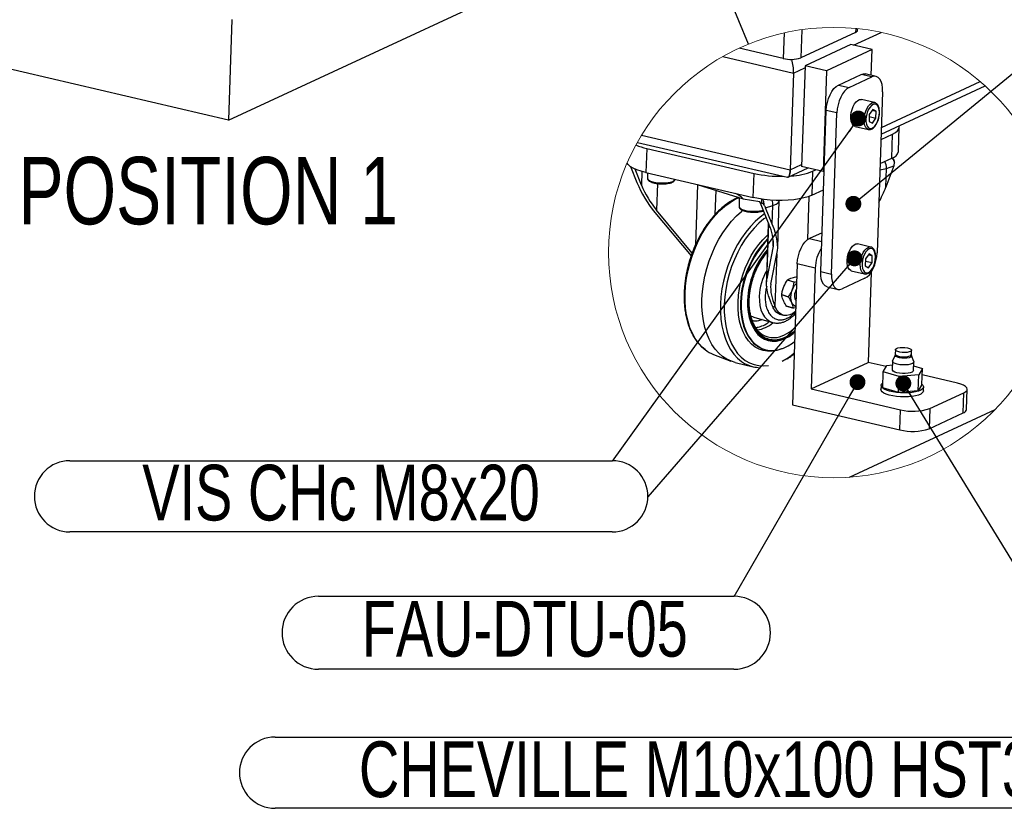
# Model space of a CAD drawing. Header units: millimetres. Extents: x -47 to 589, y 5 to 415.
# Tile 28 of 45: x 392 to 454, y 220 to 269. Entities that reach past the tile are written whole.
import ezdxf

# ---------------------------------------------------------------- set-up
doc = ezdxf.new("R2010")
doc.units = ezdxf.units.MM
doc.layers.add('NOTES', color=6, linetype='Continuous')
doc.layers.add('TRAIT-FORT', color=4, linetype='Continuous', lineweight=25)
doc.styles.add('SLDTEXTSTYLE0', font='TXT', dxfattribs={"width": 0.75})
doc.dimstyles.new('SLDDIMSTYLE0', dxfattribs={"dimtxt": 0.18, "dimasz": 2, "dimexe": 0, "dimexo": 0.0625, "dimgap": 0, "dimtad": 0, "dimtih": 1, "dimtoh": 1, "dimdec": 0, "dimrnd": 1e-09, "dimzin": 0, "dimdsep": 46, "dimtxsty": 'Standard', "dimblk1": 'NONE', "dimblk2": 'NONE', "dimsah": 1, "dimcen": 0.09, "dimadec": 0, "dimazin": 0, "dimtfac": 2, "dimtdec": 0, "dimtofl": 0, "dimtmove": 0, "dimatfit": 3, "dimldrblk": 'NONE', "dimfxl": 1, "dimfrac": 2, "dimtolj": 1, "dimtzin": 0, "dimarcsym": 0})
doc.dimstyles.new('SLDDIMSTYLE1', dxfattribs={"dimtxt": 0.18, "dimasz": 1, "dimexe": 0, "dimexo": 0.0625, "dimgap": 0, "dimtad": 0, "dimtih": 1, "dimtoh": 1, "dimdec": 0, "dimrnd": 1e-09, "dimzin": 0, "dimdsep": 46, "dimtxsty": 'Standard', "dimblk1": 'DOT', "dimblk2": 'DOT', "dimsah": 1, "dimcen": 0.09, "dimadec": 0, "dimazin": 0, "dimtfac": 1, "dimtdec": 0, "dimtofl": 0, "dimtmove": 0, "dimatfit": 3, "dimldrblk": 'DOT', "dimfxl": 1, "dimfrac": 2, "dimtolj": 1, "dimtzin": 0, "dimarcsym": 0})

# ---------------------------------------------------------------- blocks, each defined once
blk = doc.blocks.new('_Dot')
at = {"color": 0, "linetype": 'ByBlock', "lineweight": -2}
blk.add_line((-0.5, 0), (-1, 0), dxfattribs=at)
at = {"color": 0, "linetype": 'ByBlock', "const_width": 0.5}
blk.add_lwpolyline([(-0.25, 0, 1), (0.25, 0, 1)], format="xyb", close=True, dxfattribs=at)
blk = doc.blocks.new('_None')
blk = doc.blocks.new('SW_NOTE_9')
at = {"layer": 'NOTES', "color": 0}
for p, q in [((-53.057, 0.04), (0, 0.04)), ((0, -4.436), (-53.057, -4.436))]:
    blk.add_line(p, q, dxfattribs=at)
for centre, start, end in [((-53.057, -2.198), 90, 270), ((0, -2.198), 270, 90)]:
    blk.add_arc(centre, 2.238, start, end, dxfattribs=at)
at = {"layer": 'NOTES', "color": 0, "insert": (-26.623, -0.235), "char_height": 3.5, "attachment_point": 2, "style": 'SLDTEXTSTYLE0'}
blk.add_mtext('CHEVILLE M10x100 HST3', dxfattribs=at)
blk = doc.blocks.new('SW_NOTE_10')
at = {"layer": 'NOTES', "color": 0}
for p, q in [((-36.299, 2.278), (-2.238, 2.278)), ((-2.238, -2.198), (-36.299, -2.198))]:
    blk.add_line(p, q, dxfattribs=at)
for centre, start, end in [((-36.299, 0.04), 90, 270), ((-2.238, 0.04), 270, 90)]:
    blk.add_arc(centre, 2.238, start, end, dxfattribs=at)
at = {"layer": 'NOTES', "color": 0, "insert": (-19.274, 2.023), "char_height": 3.5, "attachment_point": 2, "style": 'SLDTEXTSTYLE0'}
blk.add_mtext('VIS CHc M8x20', dxfattribs=at)
blk = doc.blocks.new('SW_NOTE_12')
at = {"layer": 'NOTES', "color": 0}
for p, q in [((-26.092, 0.04), (0, 0.04)), ((0, -4.545), (-26.092, -4.545))]:
    blk.add_line(p, q, dxfattribs=at)
for centre, start, end in [((-26.092, -2.253), 90, 270), ((0, -2.253), 270, 90)]:
    blk.add_arc(centre, 2.293, start, end, dxfattribs=at)
at = {"layer": 'NOTES', "color": 0, "insert": (-13.138, -0.25), "char_height": 3.5, "attachment_point": 2, "style": 'SLDTEXTSTYLE0'}
blk.add_mtext('FAU-DTU-05', dxfattribs=at)

msp = doc.modelspace()

# ---------------------------------------------------------------- linework, layer by layer
at = {"lineweight": 18}
msp.add_circle((443.439971, 254.769072), 14.142567, dxfattribs=at)
at = {"layer": 'TRAIT-FORT', "lineweight": 25}
for p, q in [((405.420136, 263.084938), (450.256452, 283.894852)), ((405.420136, 263.084938), (327.143506, 281.330689)), ((405.638161, 269.406311), (405.420136, 263.084938)), ((440.321306, 268.563976), (440.265914, 266.957925)), ((441.431153, 268.768722), (441.370173, 267.000634)), ((444.813597, 268.598833), (441.370173, 267.000634)), ((444.68327, 267.791921), (446.414991, 268.595662)), ((444.822069, 268.84442), (444.813597, 268.598833)), ((444.939291, 268.728326), (444.942868, 268.832038)), ((444.504845, 267.833509), (441.635318, 266.501679)), ((445.852506, 267.519385), (444.504845, 267.833509)), ((440.265914, 266.957925), (437.497723, 267.603173)), ((445.852506, 267.519385), (442.982979, 266.187547)), ((445.79674, 265.902629), (445.852506, 267.519385)), ((436.473445, 267.077261), (440.913578, 266.042294)), ((440.913578, 266.042294), (440.704278, 259.973771)), ((440.913578, 266.042294), (441.630963, 266.375254)), ((441.635318, 266.501679), (441.417301, 260.180305)), ((442.982979, 266.187547), (441.635318, 266.501679)), ((442.982979, 266.187547), (442.764954, 259.866172)), ((443.7288, 265.28967), (445.163564, 265.955582)), ((445.83739, 265.798519), (445.163564, 265.955582)), ((446.096464, 265.832772), (445.422629, 265.989834)), ((444.402627, 265.1326), (445.83739, 265.798519)), ((446.434112, 262.633171), (452.637851, 265.512512)), ((443.7288, 265.28967), (444.402627, 265.1326)), ((446.511169, 264.867201), (446.162331, 254.753008)), ((446.419672, 262.214309), (452.944139, 265.242519)), ((446.00755, 264.18669), (445.179299, 264.379754)), ((442.618978, 253.57824), (442.967816, 263.692433)), ((443.641643, 263.535371), (442.967816, 263.692433)), ((443.292804, 253.42117), (443.641643, 263.535371)), ((445.673342, 263.445384), (445.658235, 263.007425)), ((445.896105, 263.764253), (445.673342, 263.445384)), ((445.853642, 263.703464), (446.103767, 263.645162)), ((446.103767, 263.645162), (445.896105, 263.764253)), ((446.08866, 263.207203), (446.103767, 263.645162)), ((445.658235, 263.007425), (445.865897, 262.888334)), ((445.668502, 263.305138), (446.08866, 263.207203)), ((445.865897, 262.888334), (446.08866, 263.207203)), ((444.785821, 262.691671), (445.614072, 262.498615)), ((445.614072, 262.498615), (445.602627, 262.501612)), ((446.40795, 261.874602), (447.134546, 262.211838)), ((447.082221, 260.694709), (447.134546, 262.211838)), ((447.501202, 261.126342), (447.553527, 262.643471)), ((431.106126, 261.689701), (440.525448, 259.49412)), ((431.374935, 262.148379), (440.704278, 259.973771)), ((431.693717, 261.309415), (431.641392, 259.792278)), ((431.693717, 261.309415), (438.432014, 259.738761)), ((446.355625, 260.357474), (447.082221, 260.694709)), ((447.11684, 260.716603), (447.138663, 260.6906)), ((430.677831, 260.164927), (431.081188, 259.175498)), ((431.366908, 259.01048), (430.958625, 260.011989)), ((431.396067, 259.855912), (431.366908, 259.01048)), ((431.641392, 259.792278), (438.379689, 258.221632)), ((431.749944, 259.766974), (431.738881, 259.446087)), ((438.379689, 258.221632), (438.432014, 259.738761)), ((440.568387, 259.498547), (441.830011, 260.084103)), ((440.704278, 259.973771), (441.421656, 260.30673)), ((442.764954, 259.866172), (441.417301, 260.180305)), ((442.112879, 259.881129), (442.060554, 258.364)), ((442.112879, 259.881129), (442.309431, 259.972356)), ((442.764954, 259.866172), (442.836996, 259.899614)), ((447.206215, 260.209535), (446.706227, 258.880979)), ((446.706227, 258.880979), (446.746854, 260.05883)), ((446.746854, 260.05883), (447.206215, 260.209535)), ((432.359763, 259.104846), (432.302177, 257.43509)), ((434.878735, 259.036666), (434.747914, 255.243625)), ((434.865566, 259.040751), (437.755612, 258.145879)), ((436.002123, 257.17693), (436.053717, 258.672848)), ((442.060554, 258.364), (442.795805, 258.705249)), ((437.508253, 258.222467), (437.489052, 257.665609)), ((437.755612, 258.145879), (438.796095, 257.98478)), ((438.796095, 257.98478), (438.776378, 257.942969)), ((438.776378, 257.942969), (438.929856, 257.87649)), ((438.812347, 257.894204), (439.367147, 256.533295)), ((438.985344, 257.84064), (438.812347, 257.894204)), ((438.929887, 257.876355), (438.985304, 257.840576)), ((439.919436, 255.090855), (440.021074, 258.037764)), ((441.804898, 255.587028), (441.898374, 258.297299)), ((432.203511, 257.285021), (434.475418, 254.552712)), ((434.543105, 254.740046), (432.302177, 257.43509)), ((439.162703, 257.570631), (439.622064, 257.721343)), ((439.581438, 256.543484), (439.162703, 257.570631)), ((439.581438, 256.543484), (439.622064, 257.721343)), ((439.334229, 256.614024), (439.207518, 252.940041)), ((439.228078, 253.12867), (439.347192, 256.582242)), ((442.703108, 256.017548), (441.911304, 255.65005)), ((439.643442, 255.506641), (439.63168, 255.165583)), ((441.911304, 255.65005), (442.684217, 255.469893)), ((439.63168, 255.165583), (439.228078, 253.12867)), ((439.480984, 252.793199), (439.898884, 254.902234)), ((445.765634, 255.117351), (444.937384, 255.310414)), ((439.858385, 254.697854), (439.745525, 251.425487)), ((445.431427, 254.376044), (445.416319, 253.938085)), ((445.426587, 254.235798), (445.846752, 254.137864)), ((445.654189, 254.694913), (445.431427, 254.376044)), ((445.611727, 254.634124), (445.861852, 254.575823)), ((445.861852, 254.575823), (445.654189, 254.694913)), ((445.846752, 254.137864), (445.861852, 254.575823)), ((441.150311, 254.05282), (440.84508, 245.202897)), ((442.273366, 253.791044), (441.150311, 254.05282)), ((442.273366, 253.791044), (442.011734, 246.205392)), ((442.618978, 253.57824), (443.292804, 253.42117)), ((444.543906, 253.622331), (445.372156, 253.429276)), ((445.416319, 253.938085), (445.623982, 253.818995)), ((445.623982, 253.818995), (445.846752, 254.137864)), ((440.961643, 252.908959), (440.527673, 253.043332)), ((440.535724, 253.052384), (440.969686, 252.918011)), ((440.969686, 252.918011), (441.112157, 252.94655)), ((445.401339, 253.155778), (443.966583, 252.489859)), ((445.372156, 253.429276), (445.360712, 253.432272)), ((445.793958, 253.533187), (445.598638, 247.870189)), ((443.033675, 252.612676), (443.70751, 252.455606)), ((440.60659, 251.97687), (440.17262, 252.111242)), ((440.173066, 252.124204), (440.607035, 251.989832)), ((439.545516, 251.487412), (439.587986, 251.383231)), ((439.787996, 251.321306), (439.587986, 251.383231)), ((439.787996, 251.321306), (439.745525, 251.425487)), ((440.471216, 251.406422), (440.905185, 251.272049)), ((440.912783, 251.268131), (440.478813, 251.402503)), ((441.055389, 251.30054), (440.912783, 251.268131)), ((438.481716, 250.693065), (439.596689, 250.375825)), ((440.062582, 250.898471), (440.262592, 250.836538)), ((439.049693, 248.699679), (439.092696, 248.686368)), ((447.316706, 248.667588), (447.307344, 248.396109)), ((448.320075, 248.36118), (448.329437, 248.63266)), ((435.894048, 248.366958), (436.979099, 247.949805)), ((447.292832, 248.330059), (447.13732, 247.965557)), ((448.460034, 247.919939), (448.330001, 248.294288)), ((437.240136, 247.868981), (438.371058, 247.599974)), ((442.011734, 246.205392), (445.598638, 247.870189)), ((446.733979, 247.605545), (445.598638, 247.870189)), ((446.550023, 247.282837), (446.778198, 247.683126)), ((446.778198, 247.683126), (447.123659, 247.71207)), ((447.131526, 247.940213), (447.1132, 247.408833)), ((448.445737, 247.362874), (448.464064, 247.894254)), ((448.455751, 247.653101), (449.008914, 247.48887)), ((449.008914, 247.48887), (448.780731, 247.088582)), ((448.974033, 246.477451), (449.008914, 247.48887)), ((446.515135, 246.271418), (446.550023, 247.282837)), ((447.551286, 246.985561), (446.550023, 247.282837)), ((447.516405, 245.974142), (447.551286, 246.985561)), ((448.780731, 247.088582), (447.551286, 246.985561)), ((448.745851, 246.077162), (448.780731, 247.088582)), ((451.213888, 246.561311), (448.994768, 247.078576)), ((442.011734, 246.205392), (447.626984, 244.896521)), ((446.412043, 246.42039), (446.403324, 246.167539)), ((447.516405, 245.974142), (446.515135, 246.271418)), ((448.974033, 246.477451), (448.745851, 246.077162)), ((449.068407, 246.07562), (449.077125, 246.328471)), ((451.785449, 244.918122), (451.829048, 246.182392)), ((448.745851, 246.077162), (447.516405, 245.974142)), ((449.467416, 244.967705), (451.619557, 245.966576)), ((451.575951, 244.702306), (451.619557, 245.966576)), ((440.84508, 245.202897), (447.583377, 243.632243)), ((444.437833, 240.662231), (453.570139, 244.900813)), ((447.583377, 243.632243), (447.626984, 244.896521)), ((449.467416, 244.967705), (449.42381, 243.703427)), ((449.42381, 243.703427), (451.575951, 244.702306))]:
    msp.add_line(p, q, dxfattribs=at)
at = {"layer": 'TRAIT-FORT', "lineweight": 25, "flags": 128}
for points in [[(445.163564, 265.955582), (445.302673, 265.996248), (445.422629, 265.989834)], [(446.511169, 264.867201), (446.505892, 265.107455), (446.473245, 265.32568), (446.41449, 265.513482), (446.331886, 265.663662), (446.228595, 265.770434), (446.108599, 265.829704), (445.976508, 265.839186), (445.83739, 265.798519)], [(442.967816, 263.692433), (442.9901, 263.945482), (443.039103, 264.2016), (443.112941, 264.450946), (443.208762, 264.683936), (443.322893, 264.891615), (443.450947, 265.06601), (443.588006, 265.200414), (443.7288, 265.28967)], [(444.402627, 265.1326), (444.261833, 265.043352), (444.124782, 264.908948), (443.996727, 264.734553), (443.882588, 264.526866), (443.786768, 264.293876), (443.712938, 264.044529), (443.663935, 263.788412), (443.641643, 263.535371)], [(444.785821, 262.691671), (444.74796, 262.704212), (444.66112, 262.767083), (444.591606, 262.871383), (444.543175, 263.011501), (444.518427, 263.179881), (444.518697, 263.367437), (444.543985, 263.564068), (444.592909, 263.759174), (444.662837, 263.942232), (444.750003, 264.103371), (444.84971, 264.233913), (444.956577, 264.326809), (445.064843, 264.37706), (445.168682, 264.381955), (445.179299, 264.379754)], [(445.602627, 262.501612), (445.530895, 262.537144), (445.452185, 262.621298), (445.392811, 262.744338), (445.355975, 262.899635), (445.343657, 263.078815), (445.356516, 263.27222), (445.393876, 263.469424), (445.453711, 263.659785), (445.532795, 263.83306), (445.626867, 263.979894), (445.730857, 264.092372), (445.839155, 264.16443)], [(446.010625, 264.094367), (445.906619, 264.069055), (445.801, 263.997068), (445.700411, 263.882945), (445.611163, 263.733838), (445.538874, 263.559125), (445.488083, 263.369781), (445.461976, 263.177703), (445.462207, 262.994963), (445.488743, 262.833045), (445.539931, 262.702114), (445.612546, 262.61041), (445.702032, 262.56368), (445.802764, 262.564872), (445.908407, 262.613907), (446.012334, 262.707701), (446.108003, 262.840365), (446.189415, 263.003562), (446.251444, 263.187033), (446.290195, 263.379262), (446.303236, 263.568161), (446.28975, 263.741857), (446.250578, 263.889446), (446.188183, 264.001646), (446.106493, 264.071415), (446.010625, 264.094367)], [(445.839155, 264.16443), (445.945926, 264.19219), (446.010506, 264.185983)], [(447.134546, 262.211838), (447.315872, 262.311934), (447.447781, 262.420653), (447.527587, 262.535785), (447.55367, 262.65497), (447.541121, 262.734809)], [(431.641392, 259.792278), (431.336343, 259.873571), (431.066708, 259.966761), (430.837985, 260.069949), (430.654824, 260.181044), (430.520952, 260.297781), (430.460584, 260.386282)], [(440.704278, 259.973771), (440.696037, 259.847472), (440.680651, 259.735853), (440.658589, 259.642297), (440.630511, 259.569659), (440.597292, 259.520147), (440.559916, 259.495257), (440.525448, 259.49412)], [(440.525448, 259.49412), (440.559916, 259.495257), (440.597292, 259.520147), (440.630511, 259.569659), (440.658589, 259.642297), (440.680651, 259.735853), (440.696037, 259.847472), (440.704278, 259.973771)], [(431.738881, 259.446087), (431.738849, 259.445093), (431.760752, 259.381173)], [(431.760752, 259.381173), (431.828169, 259.319145), (431.93746, 259.262345), (432.082744, 259.213851), (432.256186, 259.17626), (432.448439, 259.1516), (432.649124, 259.141213), (432.84744, 259.145648), (433.032683, 259.164673), (433.194872, 259.197257), (433.325263, 259.241643), (433.416823, 259.295438), (433.464626, 259.35575), (433.468187, 259.366471)], [(434.103946, 252.204321), (434.136005, 252.683193), (434.199218, 253.168041), (434.293012, 253.654478), (434.416528, 254.138094), (434.568663, 254.614518), (434.748034, 255.079435), (434.95301, 255.528623), (435.181741, 255.958023), (435.432152, 256.36374), (435.701978, 256.74211), (435.988772, 257.089701), (436.289942, 257.403364), (436.602763, 257.680255), (436.92439, 257.917879), (437.251921, 258.114066), (437.489108, 258.228396)], [(442.060554, 258.364), (441.8335, 258.274553), (441.565351, 258.197592), (441.26155, 258.134681), (440.928296, 258.087085), (440.572369, 258.055789), (440.201016, 258.041428), (439.821788, 258.044289), (439.442408, 258.064316), (439.070602, 258.101104), (438.713944, 258.153898), (438.379689, 258.221632)], [(439.622064, 257.721343), (439.726666, 257.759911), (439.816773, 257.802183), (439.891382, 257.847689), (439.949651, 257.895921), (439.990946, 257.946338), (440.014803, 257.998385), (440.021082, 258.037851)], [(435.162564, 251.843832), (435.194377, 252.322465), (435.256874, 252.807051), (435.349508, 253.29333), (435.471459, 253.777025), (435.621655, 254.253894), (435.798776, 254.71974), (436.001273, 255.170471), (436.227357, 255.60212), (436.47505, 256.010904), (436.742174, 256.393224), (437.026369, 256.745726), (437.325156, 257.065302), (437.635894, 257.349156), (437.736269, 257.431116)], [(437.489052, 257.665609), (437.489021, 257.664607), (437.510923, 257.600695)], [(437.510923, 257.600695), (437.57834, 257.538667), (437.687631, 257.481867), (437.832916, 257.433373), (438.006357, 257.395782), (438.19861, 257.371122), (438.399295, 257.360735), (438.597611, 257.365169), (438.782855, 257.384195), (438.945043, 257.416779), (439.000404, 257.432896)], [(439.096176, 257.197982), (438.822536, 256.992926), (438.509722, 256.716035), (438.208552, 256.402372), (437.921758, 256.054781), (437.651932, 255.676411), (437.401513, 255.270694), (437.172782, 254.841294), (436.967806, 254.392098), (436.788444, 253.927189), (436.636309, 253.450765), (436.512784, 252.967149), (436.418998, 252.480712), (436.355785, 251.995856), (436.323726, 251.516984)], [(439.185003, 256.980076), (439.048827, 256.877874), (438.738239, 256.611902), (438.438801, 256.308594), (438.153318, 255.970794), (437.884446, 255.601643), (437.634694, 255.204596), (437.406401, 254.783358), (437.201694, 254.341863), (437.022491, 253.884234), (436.870452, 253.41474), (436.747006, 252.93776), (436.653308, 252.45776), (436.590222, 251.979214), (436.558346, 251.506597)], [(439.898884, 254.902234), (439.918681, 255.072346), (439.916177, 255.269192), (439.891398, 255.489936), (439.8447, 255.731358), (439.776774, 255.989955), (439.688591, 256.261983), (439.581438, 256.543484)], [(437.428645, 251.662292), (437.459004, 252.087695), (437.520762, 252.518525), (437.613173, 252.949729), (437.735172, 253.37626), (437.885328, 253.793103), (438.061861, 254.195378), (438.262721, 254.578374), (438.485547, 254.937599), (438.727724, 255.268834), (438.986417, 255.568201), (439.258587, 255.832194), (439.308766, 255.875713)], [(441.150311, 254.05282), (441.172604, 254.305862), (441.221607, 254.561979), (441.295445, 254.811325), (441.391265, 255.044315), (441.505396, 255.252002), (441.633451, 255.426397), (441.77051, 255.560802), (441.911304, 255.65005)], [(444.543906, 253.622331), (444.506045, 253.634872), (444.419205, 253.697743), (444.34969, 253.802043), (444.301259, 253.942162), (444.276512, 254.110541), (444.27679, 254.298097), (444.30207, 254.494729), (444.350993, 254.689835), (444.420922, 254.872893), (444.508095, 255.034032), (444.607802, 255.164574), (444.714661, 255.25747), (444.822935, 255.30772), (444.926766, 255.312616), (444.937384, 255.310414)], [(445.360712, 253.432272), (445.28898, 253.467804), (445.210278, 253.551958), (445.150896, 253.674998), (445.11406, 253.830296), (445.101742, 254.009476), (445.114608, 254.202881), (445.151961, 254.400077), (445.211796, 254.590446), (445.290879, 254.763721), (445.384951, 254.910555), (445.488942, 255.023033), (445.597239, 255.095091)], [(445.76871, 255.025027), (445.664704, 254.999715), (445.559084, 254.927729), (445.458495, 254.813606), (445.369255, 254.664499), (445.296959, 254.489786), (445.246168, 254.300442), (445.220069, 254.108364), (445.220291, 253.925624), (445.246827, 253.763706), (445.298016, 253.632774), (445.37063, 253.54107), (445.460117, 253.49434), (445.560849, 253.495533), (445.666492, 253.544567), (445.770418, 253.638361), (445.866088, 253.771025), (445.9475, 253.934223), (446.009528, 254.117694), (446.048279, 254.309923), (446.061329, 254.498822), (446.047834, 254.672518), (446.008662, 254.820107), (445.946276, 254.932306), (445.864578, 255.002076), (445.76871, 255.025027)], [(445.597239, 255.095091), (445.704011, 255.122851), (445.768591, 255.116644)], [(445.401339, 253.155778), (445.542133, 253.245026), (445.679192, 253.379431), (445.807246, 253.553826), (445.921377, 253.761512), (446.017206, 253.994503), (446.091036, 254.243849), (446.140039, 254.499966), (446.162331, 254.753008)], [(443.033675, 252.612676), (443.02154, 252.615744), (442.901544, 252.675007), (442.798261, 252.781787), (442.715649, 252.931959), (442.656894, 253.119769), (442.624255, 253.337986), (442.618978, 253.57824)], [(439.545516, 251.487412), (439.438363, 251.768921), (439.350188, 252.040941), (439.282254, 252.299545), (439.235564, 252.54096), (439.210776, 252.761704), (439.208273, 252.958558), (439.228078, 253.12867)], [(443.292804, 253.42117), (443.298081, 253.180923), (443.330721, 252.962699), (443.389475, 252.774896), (443.472087, 252.624717), (443.57537, 252.517945), (443.695366, 252.458674), (443.827466, 252.449193), (443.966583, 252.489859)], [(441.057384, 251.35838), (440.987575, 251.39245), (440.889974, 251.48169), (440.815874, 251.608696), (440.769263, 251.766624), (440.752661, 251.946956), (440.766958, 252.13998), (440.811392, 252.335276), (440.883553, 252.522324), (440.979564, 252.691037), (441.094243, 252.832324), (441.108723, 252.846804)], [(435.357718, 248.671204), (435.172355, 248.831175), (434.944514, 249.079989), (434.740507, 249.367418), (434.562178, 249.690857), (434.41114, 250.047364), (434.288768, 250.433729), (434.196158, 250.84644), (434.134161, 251.281768), (434.103326, 251.735765), (434.103946, 252.204321)], [(437.240136, 247.868981), (437.010356, 247.938083), (436.727035, 248.066686), (436.46092, 248.238633), (436.214363, 248.452431), (435.989519, 248.706188), (435.788373, 248.997671), (435.61269, 249.324328), (435.464012, 249.683283), (435.343651, 250.071389), (435.252654, 250.485228), (435.191834, 250.92116), (435.161714, 251.375356), (435.162564, 251.843832)], [(438.030143, 251.770622), (438.032758, 251.394556), (438.06686, 251.034107), (438.131964, 250.694345), (438.227173, 250.38003), (438.351134, 250.09558), (438.502117, 249.844986), (438.677998, 249.631769), (438.876315, 249.458915), (439.094269, 249.328858), (439.328817, 249.243417), (439.576653, 249.203799), (439.834304, 249.210555), (440.098162, 249.263587), (440.364508, 249.362157), (440.629605, 249.504882), (440.889744, 249.689752), (441.00312, 249.785072)], [(438.761492, 252.033764), (438.766587, 251.730051), (438.803081, 251.443146), (438.87018, 251.179161), (438.966469, 250.943731), (439.089882, 250.741862), (439.237805, 250.577861), (439.407066, 250.455227), (439.594082, 250.376572), (439.596395, 250.375913)], [(436.323726, 251.516984), (436.323106, 251.048436), (436.353934, 250.594439), (436.415938, 250.159111), (436.508548, 249.7464), (436.63092, 249.360035), (436.781959, 249.00352), (436.960288, 248.680089), (437.164295, 248.39266), (437.392127, 248.143838), (437.641736, 247.935889), (437.842643, 247.807453)], [(436.558346, 251.506597), (436.55798, 251.044311), (436.589118, 250.59668), (436.651472, 250.167877), (436.744463, 249.761906), (436.867225, 249.382566), (437.018605, 249.033394), (437.197196, 248.717648), (437.401322, 248.438285), (437.629092, 248.197896), (437.878358, 247.998744), (438.14681, 247.842676), (438.431942, 247.731151), (438.731078, 247.665213), (439.041436, 247.64548), (439.338863, 247.66894)], [(440.171532, 248.727232), (440.149001, 248.717982), (439.855826, 248.621796), (439.565941, 248.571672), (439.282739, 248.568199), (439.009543, 248.611417), (438.749564, 248.700816), (438.505836, 248.835347), (438.281222, 249.013446), (438.07836, 249.233006), (437.899625, 249.491467), (437.747109, 249.785787), (437.622607, 250.112532), (437.527581, 250.467855), (437.463128, 250.847592), (437.43002, 251.247301), (437.428645, 251.662292)], [(437.59042, 251.653781), (437.591763, 251.248787), (437.624077, 250.858702), (437.686972, 250.488105), (437.779716, 250.141341), (437.901215, 249.822472), (438.050059, 249.535233), (438.224486, 249.282994), (438.407886, 249.082436)], [(437.633415, 251.640469), (437.634766, 251.235467), (437.667072, 250.845391), (437.729974, 250.474793), (437.822711, 250.128029), (437.944217, 249.809152), (438.093062, 249.521921), (438.267489, 249.269682), (438.465464, 249.055408), (438.684674, 248.881601), (438.922528, 248.750311), (439.176253, 248.663058), (439.442869, 248.620882), (439.719244, 248.624275), (440.002151, 248.673191), (440.288269, 248.767056), (440.574237, 248.904783), (440.856707, 249.084733), (440.982226, 249.179298)], [(441.046989, 251.056916), (440.870178, 250.932422), (440.68352, 250.847815), (440.498491, 250.810478), (440.320861, 250.821581), (440.156162, 250.880764), (440.009518, 250.986193), (439.885509, 251.134585), (439.787996, 251.321306)], [(447.753004, 248.810941), (447.911417, 248.805108), (448.061176, 248.784103), (448.187633, 248.749986), (448.278399, 248.706093), (448.324597, 248.656724), (448.321704, 248.606704), (448.269999, 248.560935), (448.174544, 248.523901), (448.044685, 248.499225), (447.893139, 248.489315), (447.734733, 248.495148), (447.584967, 248.516153), (447.458517, 248.55027), (447.367743, 248.594163), (447.321546, 248.643532), (447.324439, 248.693552), (447.376144, 248.739312), (447.471599, 248.776347), (447.601457, 248.801031), (447.753004, 248.810941)], [(447.719578, 248.132267), (447.565067, 248.153939), (447.434596, 248.189138), (447.340945, 248.234421), (447.293285, 248.285355), (447.292832, 248.330059)], [(447.307344, 248.396109), (447.312184, 248.372052), (447.358382, 248.322676), (447.449148, 248.278783), (447.575605, 248.244665), (447.725363, 248.223669), (447.883777, 248.217835), (448.035323, 248.227738), (448.165182, 248.252422), (448.260637, 248.289456), (448.312342, 248.335225), (448.320075, 248.36118)], [(448.330001, 248.294288), (448.325185, 248.247359), (448.271835, 248.200145), (448.17336, 248.161934), (448.039377, 248.136471), (447.883014, 248.126251), (447.719578, 248.132267)], [(448.445737, 247.362874), (448.426099, 247.314936), (448.358754, 247.263732), (448.248438, 247.221579), (448.103352, 247.19161), (447.934242, 247.176057), (447.753648, 247.176057), (447.574969, 247.19161), (447.411462, 247.221579), (447.275245, 247.263732), (447.176428, 247.314936), (447.122331, 247.371402), (447.1132, 247.408833)], [(448.460034, 247.919939), (448.463817, 247.902781), (448.444426, 247.846316), (448.377081, 247.795103), (448.266772, 247.752959), (448.121679, 247.72299), (447.952568, 247.707429), (447.771974, 247.707429), (447.593295, 247.72299), (447.429788, 247.752959), (447.293571, 247.795103), (447.194755, 247.846316), (447.140658, 247.902781), (447.135301, 247.960319), (447.13732, 247.965557)], [(449.068407, 246.07562), (449.057623, 246.02684), (449.001602, 245.950427), (448.899845, 245.880205), (448.756007, 245.818701), (448.575302, 245.76814), (448.364262, 245.730359), (448.1305, 245.706715), (447.882481, 245.698069), (447.629162, 245.704729), (447.379704, 245.726449), (447.143113, 245.762458), (446.927949, 245.811437), (446.741982, 245.871638), (446.591937, 245.940858), (446.483234, 246.01662), (446.419807, 246.096172), (446.403324, 246.167539)], [(448.974748, 246.498321), (449.034766, 246.439908), (449.07459, 246.359537), (449.066341, 246.279699), (449.010328, 246.203286), (448.908563, 246.133056), (448.764725, 246.071551), (448.58402, 246.020999), (448.37298, 245.983217), (448.139226, 245.959574), (447.891207, 245.95092), (447.637888, 245.957579), (447.388422, 245.979307), (447.151832, 246.015309), (446.936667, 246.064296), (446.7507, 246.124488), (446.600656, 246.193717), (446.491961, 246.269479), (446.428533, 246.349031), (446.41267, 246.429497), (446.444944, 246.507977), (446.524195, 246.581632), (446.52588, 246.582784)], [(451.619557, 245.966576), (451.737932, 246.036568), (451.808599, 246.113918), (451.828849, 246.19568), (451.797887, 246.27869), (451.71692, 246.35976), (451.589056, 246.435791), (451.419198, 246.503844), (451.213888, 246.561311)]]:
    msp.add_lwpolyline(points, dxfattribs=at)
at = {"layer": 'TRAIT-FORT', "lineweight": 25}
for centre, radius, start, end in [((444.768546, 268.768313), 0.175365, 284.88622769, 346.81949388), ((440.744215, 268.888155), 1.988607, 256.08271868, 288.34705545), ((438.113768, 266.132698), 2.801269, 358.15061673, 15.97761988), ((438.164953, 266.13904), 2.750327, 357.98413435, 16.14410226), ((432.340571, 264.443172), 3.199821, 245.57959801, 258.33710241), ((446.924969, 261.266518), 0.593039, 285.37672946, 346.32758617), ((445.843797, 260.081938), 0.903353, 358.53422293, 27.08327983), ((446.20547, 260.587814), 1.069853, 339.29354532, 351.07260007), ((440.099002, 267.293549), 7.736515, 257.55688651, 271.11283416), ((440.542407, 263.77911), 4.202456, 272.79671366, 291.94418928), ((445.971784, 262.53401), 2.593694, 278.20969683, 287.38726085), ((437.935261, 261.966187), 7.400424, 202.15407908, 219.23878789), ((437.088499, 261.341922), 6.178367, 202.16998447, 219.22302272), ((438.990089, 261.77559), 8.241211, 332.07058464, 339.43706112), ((436.062759, 256.198925), 2.579996, 48.99342912, 62.20616655), ((438.708098, 257.854957), 0.111393, 20.63033684, 52.19567912), ((438.729749, 257.745793), 0.89265, 358.43047556, 20.32459408), ((438.161912, 257.155593), 1.083438, 22.52425301, 32.4062542), ((436.932706, 255.353004), 2.705474, 356.02766144, 25.86551555), ((443.527857, 251.481687), 5.93993, 135.36307132, 178.33976985), ((443.590207, 251.463881), 5.959409, 136.05718316, 178.30197186), ((443.179385, 251.597433), 5.152153, 139.23389685, 178.07364483), ((444.667113, 253.731673), 2.394483, 146.52476262, 178.57920845), ((442.257758, 251.894607), 3.499033, 149.85069489, 177.72073851), ((441.321055, 252.345823), 1.056396, 138.02233626, 138.67936971), ((442.179787, 252.605759), 2.705304, 176.02700745, 205.86681139), ((441.622287, 252.330077), 0.878382, 137.98402904, 138.77387546), ((441.809686, 252.032551), 0.836842, 148.56183239, 177.66358618), ((441.963136, 252.056254), 1.79136, 177.8261208, 178.24095006), ((441.718481, 251.945182), 1.112342, 177.69950557, 178.36756529), ((441.429273, 252.020801), 0.458036, 174.25304274, 218.42083676), ((440.32689, 251.631939), 0.779637, 198.60272495, 250.18319958), ((440.660264, 251.763689), 0.404202, 242.11440059, 243.32615465), ((441.073468, 251.589049), 0.358899, 242.03791785, 243.40263739), ((438.725909, 251.546576), 0.887756, 234.64800949, 254.03394606), ((439.662848, 250.763609), 1.33924, 213.18440796, 279.14068939), ((438.345809, 251.801239), 1.918344, 278.84582955, 311.41938041), ((439.41425, 251.595628), 2.203099, 282.08771815, 316.53699415), ((436.661981, 250.345535), 2.122377, 232.08226214, 248.78757601), ((439.549426, 250.2671), 1.645157, 226.06204809, 252.31641912), ((438.403443, 251.427179), 3.91175, 297.25917145, 310.76350634), ((438.843529, 249.580681), 2.0362, 240.55774647, 266.15890647), ((448.424143, 248.113717), 3.314485, 256.08349769, 288.34644113), ((451.500844, 244.984804), 0.292312, 284.88848947, 346.81365357), ((448.380534, 246.849491), 3.314535, 256.08374793, 288.34619089)]:
    msp.add_arc(centre, radius, start, end, dxfattribs=at)
for points, knots in [([(445.600704, 262.507914), (445.615033, 262.502266), (445.66361, 262.483119), (445.757609, 262.496552), (445.867814, 262.54318), (445.974006, 262.629272), (446.072457, 262.748625), (446.159096, 262.896836), (446.229671, 263.065374), (446.281314, 263.246153), (446.311928, 263.431066), (446.320049, 263.612029), (446.304713, 263.781857), (446.26487, 263.933315), (446.20124, 264.057848), (446.115623, 264.140567), (446.048791, 264.182819), (446.012648, 264.184889), (446.011166, 264.184974)], [0, 0, 0, 0, 0.021141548, 0.071670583, 0.124855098, 0.186420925, 0.25827216, 0.338077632, 0.423002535, 0.510439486, 0.597604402, 0.681711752, 0.760451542, 0.832452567, 0.897758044, 0.949959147, 0.997947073, 1, 1, 1, 1]), ([(447.082261, 260.694733), (447.112796, 260.667284), (447.195673, 260.592783), (447.236547, 260.487981), (447.262362, 260.421791)], [0, 0, 0, 0, 0.368431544, 1, 1, 1, 1]), ([(447.243726, 260.561973), (447.223478, 260.596008), (447.188562, 260.654698), (447.134559, 260.696074), (447.111873, 260.713456)], [0, 0, 0, 0, 0.5799025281, 1, 1, 1, 1]), ([(447.262362, 260.421791), (447.264832, 260.448275), (447.268975, 260.492707), (447.254682, 260.534718), (447.248908, 260.551689)], [0, 0, 0, 0, 0.596042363, 1, 1, 1, 1]), ([(431.743387, 259.445332), (431.743188, 259.423817), (431.742821, 259.384319), (431.764213, 259.351347), (431.773952, 259.336335)], [0, 0, 0, 0, 0.544715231, 1, 1, 1, 1]), ([(431.773952, 259.336335), (431.786371, 259.32144), (431.822283, 259.278369), (431.911682, 259.222987), (432.039702, 259.170759), (432.195692, 259.129802), (432.36872, 259.101299), (432.53917, 259.085313), (432.651053, 259.085257), (432.700972, 259.085232)], [0, 0, 0, 0, 0.058819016, 0.170090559, 0.314521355, 0.479673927, 0.659525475, 0.848089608, 1, 1, 1, 1]), ([(432.700972, 259.085232), (432.71346, 259.084985), (432.786241, 259.083541), (432.914736, 259.093621), (433.079094, 259.116379), (433.222991, 259.153056), (433.340854, 259.202038), (433.42247, 259.265173), (433.466573, 259.328833), (433.46618, 259.368224), (433.466057, 259.380617)], [0, 0, 0, 0, 0.042528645, 0.247852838, 0.437920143, 0.606843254, 0.753112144, 0.867535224, 0.958324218, 1, 1, 1, 1]), ([(437.461595, 258.236915), (437.402569, 258.212726), (437.239503, 258.145901), (436.984239, 258.001121), (436.693307, 257.80729), (436.410505, 257.581408), (436.13697, 257.327438), (435.87481, 257.047178), (435.625874, 256.743505), (435.39222, 256.419796), (435.176309, 256.080973), (434.982096, 255.736061), (434.816689, 255.404011), (434.684521, 255.106412), (434.572162, 254.825923), (434.480072, 254.572493), (434.425055, 254.399805), (434.401627, 254.32627)], [0, 0, 0, 0, 0.037392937, 0.103303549, 0.17162615, 0.242332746, 0.315316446, 0.390381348, 0.46724286, 0.545475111, 0.624400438, 0.702769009, 0.777533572, 0.841899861, 0.893703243, 0.954736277, 1, 1, 1, 1]), ([(438.929856, 257.87649), (438.926887, 257.933014), (438.922516, 258.016241), (438.912056, 258.098896), (438.9087, 258.125415)], [0, 0, 0, 0, 0.679160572, 1, 1, 1, 1]), ([(439.076626, 257.736228), (439.069588, 257.806082), (439.056793, 257.93307), (439.021486, 258.055649), (439.005601, 258.1108)], [0, 0, 0, 0, 0.550080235, 1, 1, 1, 1]), ([(437.493559, 257.664854), (437.493359, 257.643339), (437.492992, 257.603841), (437.514384, 257.570868), (437.524124, 257.555857)], [0, 0, 0, 0, 0.544715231, 1, 1, 1, 1]), ([(437.524124, 257.555857), (437.53654, 257.540962), (437.572447, 257.497886), (437.661854, 257.442513), (437.789872, 257.39028), (437.945863, 257.349324), (438.118889, 257.320822), (438.289339, 257.304834), (438.401221, 257.304779), (438.451143, 257.304754)], [0, 0, 0, 0, 0.058813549, 0.170091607, 0.314522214, 0.479674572, 0.659525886, 0.848081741, 1, 1, 1, 1]), ([(438.451143, 257.304754), (438.46363, 257.304509), (438.536403, 257.303082), (438.665124, 257.312692), (438.828586, 257.337318), (438.946274, 257.362098), (439.003633, 257.388888), (439.015996, 257.394662)], [0, 0, 0, 0, 0.065102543, 0.379411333, 0.670364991, 0.928951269, 1, 1, 1, 1]), ([(439.076626, 257.736228), (439.061463, 257.757823), (439.034721, 257.795909), (439.000236, 257.827079), (438.985304, 257.840576)], [0, 0, 0, 0, 0.567002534, 1, 1, 1, 1]), ([(439.274386, 254.878821), (439.239023, 254.839486), (439.060428, 254.640836), (438.785602, 254.229908), (438.535494, 253.738231), (438.372639, 253.319432), (438.239884, 252.900908), (438.122036, 252.387977), (438.09262, 251.976945), (438.078534, 251.780119)], [0, 0, 0, 0, 0.046895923, 0.236834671, 0.435863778, 0.535203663, 0.634961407, 0.825198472, 1, 1, 1, 1]), ([(439.272821, 254.83349), (439.242672, 254.799887), (439.071226, 254.608804), (438.804373, 254.208423), (438.506502, 253.623902), (438.2898, 253.003945), (438.148852, 252.389468), (438.119768, 251.983488), (438.105841, 251.789083)], [0, 0, 0, 0, 0.040791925, 0.231966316, 0.43229072, 0.632585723, 0.824062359, 1, 1, 1, 1]), ([(438.355481, 253.101999), (438.394923, 253.22109), (438.450177, 253.387927), (438.54826, 253.626937), (438.63792, 253.824757), (438.755177, 254.051433), (438.887787, 254.277506), (439.037279, 254.498524), (439.165072, 254.669472), (439.248037, 254.761179), (439.271215, 254.7868)], [0, 0, 0, 0, 0.1947597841, 0.2728422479, 0.4011659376, 0.5319789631, 0.6690734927, 0.8079619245, 0.9463499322, 1, 1, 1, 1]), ([(445.358789, 253.438574), (445.373121, 253.432926), (445.4217, 253.413781), (445.5157, 253.42721), (445.625901, 253.473844), (445.732091, 253.559934), (445.830552, 253.679281), (445.917178, 253.8275), (445.987756, 253.996034), (446.039399, 254.176814), (446.070012, 254.361726), (446.078135, 254.54269), (446.062794, 254.712516), (446.022967, 254.863979), (445.959323, 254.988507), (445.873708, 255.071228), (445.806876, 255.113479), (445.770733, 255.11555), (445.76925, 255.115634)], [0, 0, 0, 0, 0.021144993, 0.071673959, 0.124855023, 0.186420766, 0.258274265, 0.338077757, 0.423002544, 0.510439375, 0.597604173, 0.681711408, 0.760451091, 0.832451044, 0.897758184, 0.949959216, 0.997947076, 1, 1, 1, 1]), ([(434.401627, 254.32627), (434.35639, 254.171636), (434.292954, 253.954795), (434.217428, 253.630599), (434.161459, 253.354524), (434.108709, 253.025494), (434.068645, 252.682216), (434.043842, 252.32662), (434.036598, 251.965781), (434.048429, 251.604618), (434.08031, 251.247396), (434.132833, 250.897763), (434.206298, 250.55891), (434.30081, 250.233666), (434.416365, 249.924609), (434.552763, 249.633982), (434.710059, 249.364259), (434.887261, 249.116371), (435.087187, 248.896491), (435.234876, 248.753644), (435.321458, 248.693957), (435.327995, 248.689451)], [0, 0, 0, 0, 0.080060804, 0.112268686, 0.165434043, 0.220050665, 0.277859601, 0.337169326, 0.397168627, 0.4571806, 0.516700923, 0.575339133, 0.632810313, 0.688920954, 0.743549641, 0.796660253, 0.848296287, 0.898584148, 0.947735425, 0.996054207, 1, 1, 1, 1]), ([(438.563367, 250.01749), (438.562847, 250.018144), (438.512558, 250.081438), (438.433962, 250.228345), (438.327776, 250.457803), (438.245624, 250.711577), (438.183967, 250.983279), (438.144587, 251.270048), (438.127245, 251.566677), (438.131391, 251.865682), (438.154704, 252.155849), (438.190398, 252.410639), (438.233985, 252.64016), (438.285268, 252.863296), (438.330964, 253.018648), (438.355481, 253.101999)], [0, 0, 0, 0, 0.000785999, 0.076065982, 0.155399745, 0.238894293, 0.326359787, 0.417318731, 0.510929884, 0.605703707, 0.698468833, 0.784671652, 0.847657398, 0.918263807, 1, 1, 1, 1]), ([(440.173066, 252.124204), (440.187917, 252.210381), (440.218197, 252.38608), (440.321632, 252.702774), (440.448243, 252.912044), (440.527673, 253.043332)], [0, 0, 0, 0, 0.264006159, 0.538265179, 1, 1, 1, 1]), ([(440.535724, 253.052384), (440.578441, 253.076976), (440.673159, 253.131504), (440.86969, 253.202754), (441.025634, 253.232882), (441.122679, 253.25163)], [0, 0, 0, 0, 0.236798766, 0.525059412, 1, 1, 1, 1]), ([(439.228372, 252.654328), (439.205552, 252.562577), (439.15462, 252.357786), (439.141337, 252.147055), (439.134006, 252.030736)], [0, 0, 0, 0, 0.448024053, 1, 1, 1, 1]), ([(440.607035, 251.989832), (440.654618, 252.065588), (440.750831, 252.218769), (440.887538, 252.522575), (440.933233, 252.760829), (440.961643, 252.908959)], [0, 0, 0, 0, 0.270137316, 0.546219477, 1, 1, 1, 1]), ([(438.078534, 251.780119), (438.07863, 251.591643), (438.078821, 251.216393), (438.161264, 250.754826), (438.269885, 250.406372), (438.404536, 250.091221), (438.62132, 249.748968), (438.912975, 249.488716), (439.170525, 249.352987), (439.43298, 249.265361), (439.778643, 249.2378), (440.193971, 249.323589), (440.607203, 249.521249), (440.875428, 249.708374), (441.002087, 249.830172), (441.004765, 249.832748)], [0, 0, 0, 0, 0.117499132, 0.233937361, 0.29085648, 0.345086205, 0.447591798, 0.541162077, 0.585095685, 0.628593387, 0.71317601, 0.797977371, 0.890308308, 0.997680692, 1, 1, 1, 1]), ([(438.105841, 251.789083), (438.105934, 251.602937), (438.10612, 251.232329), (438.187542, 250.776451), (438.29484, 250.432311), (438.427793, 250.121062), (438.64211, 249.783049), (438.981186, 249.47978), (439.373865, 249.310661), (439.784835, 249.27829), (440.19511, 249.36293), (440.60333, 249.558041), (440.871818, 249.746045), (441.000159, 249.86988), (441.006251, 249.875758)], [0, 0, 0, 0, 0.117178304, 0.233297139, 0.290073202, 0.344141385, 0.446366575, 0.53968121, 0.62658541, 0.710938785, 0.795506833, 0.887585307, 0.994664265, 1, 1, 1, 1]), ([(439.134006, 252.030736), (439.134078, 251.919565), (439.134223, 251.698223), (439.191644, 251.375563), (439.297149, 251.080328), (439.454269, 250.832819), (439.656733, 250.651678), (439.89123, 250.550714), (440.136675, 250.531343), (440.381571, 250.582012), (440.625822, 250.697976), (440.843013, 250.853641), (440.961934, 250.985863), (441.012895, 251.042523)], [0, 0, 0, 0, 0.109019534, 0.217055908, 0.320057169, 0.41516589, 0.501984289, 0.582838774, 0.661319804, 0.740001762, 0.825670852, 0.925295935, 1, 1, 1, 1]), ([(440.471216, 251.406422), (440.429211, 251.472475), (440.347706, 251.600639), (440.231421, 251.831905), (440.194398, 252.007785), (440.17262, 252.111242)], [0, 0, 0, 0, 0.304540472, 0.590910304, 1, 1, 1, 1]), ([(440.905185, 251.272049), (440.894915, 251.330303), (440.872835, 251.455539), (440.781292, 251.697792), (440.675879, 251.866184), (440.60659, 251.97687)], [0, 0, 0, 0, 0.229601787, 0.493609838, 1, 1, 1, 1]), ([(438.940195, 250.562618), (438.911427, 250.548716), (438.790031, 250.490049), (438.577058, 250.448947), (438.400132, 250.472383), (438.325417, 250.482279)], [0, 0, 0, 0, 0.152128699, 0.641945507, 1, 1, 1, 1]), ([(439.597197, 250.379886), (439.646146, 250.366552), (439.766383, 250.333796), (439.961997, 250.333176), (440.174265, 250.367927), (440.37909, 250.439489), (440.578863, 250.544726), (440.769005, 250.681496), (440.925535, 250.820602), (441.010888, 250.91957), (441.043556, 250.957448)], [0, 0, 0, 0, 0.092181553, 0.226435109, 0.352017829, 0.483009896, 0.619785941, 0.762024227, 0.908920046, 1, 1, 1, 1]), ([(438.546121, 250.067892), (438.644816, 250.083178), (438.872854, 250.118496), (439.161198, 250.253146), (439.329074, 250.383379), (439.393763, 250.433562)], [0, 0, 0, 0, 0.31927553, 0.737691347, 1, 1, 1, 1]), ([(440.53245, 248.100565), (440.579228, 248.131272), (440.726771, 248.228125), (440.866789, 248.337518), (440.955728, 248.419511), (440.956032, 248.419792)], [0, 0, 0, 0, 0.316308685, 0.997658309, 1, 1, 1, 1]), ([(447.304308, 248.396832), (447.304585, 248.375379), (447.304882, 248.352331), (447.293709, 248.333247), (447.292936, 248.331927)], [0, 0, 0, 0, 0.930785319, 1, 1, 1, 1]), ([(448.331431, 248.295218), (448.325569, 248.310781), (448.317415, 248.332425), (448.321899, 248.354594), (448.323158, 248.360823)], [0, 0, 0, 0, 0.71904411, 1, 1, 1, 1])]:
    msp.add_open_spline(points, degree=3, knots=knots, dxfattribs=at)

# ---------------------------------------------------------------- block references
at = {"layer": 'NOTES'}
for name, p in [('SW_NOTE_10', (431.768559, 239.417478)), ('SW_NOTE_12', (437.172489, 233.140186)), ('SW_NOTE_9', (461.408297, 224.297391))]:
    msp.add_blockref(name, p, dxfattribs=at)

# ---------------------------------------------------------------- texts
at = {"layer": 'NOTES', "insert": (392.233608, 260.776403), "char_height": 4.2333333, "attachment_point": 1, "style": 'SLDTEXTSTYLE0'}
msp.add_mtext('POSITION 1', dxfattribs=at)

# ---------------------------------------------------------------- leaders
at = {"lineweight": 18, "has_arrowhead": 0}
msp.add_leader([(438.079351, 267.856792), (432.536729, 281.388359)], dimstyle='SLDDIMSTYLE0', dxfattribs=at)
at = {"layer": 'NOTES'}
for points in [[(399.189064, 298.523519), (381.604803, 261.306124)], [(444.672373, 257.831195), (458.78821, 269.384727)], [(444.980669, 263.189529), (429.530568, 241.655469)], [(444.742574, 254.4051), (431.768559, 239.417478)], [(444.92973, 246.629354), (437.172489, 233.140186)], [(447.80977, 246.550086), (461.408297, 224.297391)]]:
    msp.add_leader(points, dimstyle='SLDDIMSTYLE1', dxfattribs=at)

doc.saveas('drawing.dxf')
